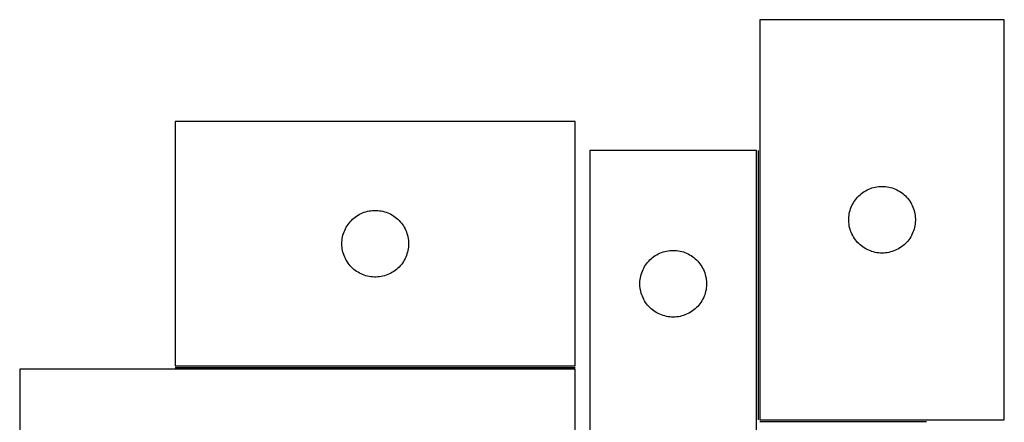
# Model space of a CAD drawing. Header units: millimetres. Extents: x 7 to 1493, y 7 to 489.
# Tile 6 of 6: x 1050 to 1493, y 307 to 488. Entities that reach past the tile are written whole.
import ezdxf

# ---------------------------------------------------------------- set-up
doc = ezdxf.new("R2010")
doc.units = ezdxf.units.MM
doc.layers.add('COMMON', color=5, linetype='CONTINUOUS', true_color=0x0000ff)
doc.layers.add('CUT', color=7, linetype='CONTINUOUS', true_color=0x000000)

msp = doc.modelspace()

# ---------------------------------------------------------------- linework, layer by layer
at = {"layer": 'COMMON'}
for p, q in [((1382.591934, 429.70925), (1382.591934, 308.498805)), ((1120.231222, 331.959251), (1300.231222, 331.959251)), ((1383.341935, 307.748804), (1458.341935, 307.748804))]:
    msp.add_line(p, q, dxfattribs=at)
at = {"layer": 'CUT'}
for p, q in [((1383.341935, 488.498805), (1383.341935, 308.498805)), ((1493.341935, 488.498805), (1383.341935, 488.498805)), ((1493.341935, 308.498805), (1493.341935, 488.498805)), ((1300.231222, 442.709252), (1120.231222, 442.709252)), ((1120.231222, 442.709252), (1120.231222, 332.709252)), ((1300.231222, 332.709252), (1300.231222, 442.709252)), ((1381.841934, 429.70925), (1306.841934, 429.70925)), ((1306.841934, 429.70925), (1306.841934, 229.70925)), ((1381.841934, 129.70925), (1381.841934, 429.70925)), ((1431.635528, 411.916112), (1432.335126, 412.243559)), ((1432.335126, 412.243559), (1433.050653, 412.534558)), ((1433.050653, 412.534558), (1433.780212, 412.788336)), ((1433.780212, 412.788336), (1434.521868, 413.004221)), ((1434.521868, 413.004221), (1435.273654, 413.181641)), ((1435.273654, 413.181641), (1436.033576, 413.320124)), ((1436.033576, 413.320124), (1436.79962, 413.419304)), ((1436.79962, 413.419304), (1437.569753, 413.478917)), ((1437.569753, 413.478917), (1438.341935, 413.498805)), ((1438.341935, 413.498805), (1439.114116, 413.478917)), ((1439.114116, 413.478917), (1439.88425, 413.419304)), ((1439.88425, 413.419304), (1440.650293, 413.320124)), ((1440.650293, 413.320124), (1441.410216, 413.181641)), ((1441.410216, 413.181641), (1442.162002, 413.004221)), ((1442.162002, 413.004221), (1442.903657, 412.788336)), ((1442.903657, 412.788336), (1443.633216, 412.534558)), ((1443.633216, 412.534558), (1444.348743, 412.243559)), ((1444.348743, 412.243559), (1445.048342, 411.916112)), ((1426.344346, 407.50202), (1426.823728, 408.107703)), ((1426.823728, 408.107703), (1427.333654, 408.687905)), ((1427.333654, 408.687905), (1427.872772, 409.241088)), ((1427.872772, 409.241088), (1428.439653, 409.765784)), ((1428.439653, 409.765784), (1429.032793, 410.260603)), ((1429.032793, 410.260603), (1429.650618, 410.72423)), ((1429.650618, 410.72423), (1430.291492, 411.155439)), ((1430.291492, 411.155439), (1430.953714, 411.553084)), ((1430.953714, 411.553084), (1431.635528, 411.916112)), ((1445.048342, 411.916112), (1445.730156, 411.553084)), ((1445.730156, 411.553084), (1446.392378, 411.155439)), ((1446.392378, 411.155439), (1447.033251, 410.72423)), ((1447.033251, 410.72423), (1447.651077, 410.260603)), ((1447.651077, 410.260603), (1448.244217, 409.765784)), ((1448.244217, 409.765784), (1448.811097, 409.241088)), ((1448.811097, 409.241088), (1449.350215, 408.687905)), ((1449.350215, 408.687905), (1449.860141, 408.107703)), ((1449.860141, 408.107703), (1450.339523, 407.50202)), ((1423.939687, 402.69109), (1424.174596, 403.426941)), ((1424.174596, 403.426941), (1424.447075, 404.149724)), ((1424.447075, 404.149724), (1424.756401, 404.857521)), ((1424.756401, 404.857521), (1425.101753, 405.548457)), ((1425.101753, 405.548457), (1425.482215, 406.220697)), ((1425.482215, 406.220697), (1425.89678, 406.872461)), ((1425.89678, 406.872461), (1426.344346, 407.50202)), ((1450.339523, 407.50202), (1450.78709, 406.872461)), ((1450.78709, 406.872461), (1451.201654, 406.220697)), ((1451.201654, 406.220697), (1451.582117, 405.548457)), ((1451.582117, 405.548457), (1451.927469, 404.857521)), ((1451.927469, 404.857521), (1452.236794, 404.149724)), ((1452.236794, 404.149724), (1452.509273, 403.426941)), ((1452.509273, 403.426941), (1452.744183, 402.69109)), ((1200.042122, 398.717533), (1200.622324, 399.227459)), ((1200.622324, 399.227459), (1201.228008, 399.706841)), ((1201.228008, 399.706841), (1201.857566, 400.154408)), ((1201.857566, 400.154408), (1202.50933, 400.568972)), ((1202.50933, 400.568972), (1203.181571, 400.949434)), ((1203.181571, 400.949434), (1203.872506, 401.294786)), ((1203.872506, 401.294786), (1204.580304, 401.604112)), ((1204.580304, 401.604112), (1205.303086, 401.876591)), ((1205.303086, 401.876591), (1206.038937, 402.1115)), ((1206.038937, 402.1115), (1206.785906, 402.308218)), ((1206.785906, 402.308218), (1207.542011, 402.466222)), ((1207.542011, 402.466222), (1208.305247, 402.585092)), ((1208.305247, 402.585092), (1209.07359, 402.664515)), ((1209.07359, 402.664515), (1209.845003, 402.704279)), ((1209.845003, 402.704279), (1210.617441, 402.704279)), ((1210.617441, 402.704279), (1211.388854, 402.664515)), ((1211.388854, 402.664515), (1212.157197, 402.585092)), ((1212.157197, 402.585092), (1212.920433, 402.466222)), ((1212.920433, 402.466222), (1213.676538, 402.308218)), ((1213.676538, 402.308218), (1214.423507, 402.1115)), ((1214.423507, 402.1115), (1215.159358, 401.876591)), ((1215.159358, 401.876591), (1215.88214, 401.604112)), ((1215.88214, 401.604112), (1216.589938, 401.294786)), ((1216.589938, 401.294786), (1217.280873, 400.949434)), ((1217.280873, 400.949434), (1217.953114, 400.568972)), ((1217.953114, 400.568972), (1218.604878, 400.154408)), ((1218.604878, 400.154408), (1219.234436, 399.706841)), ((1219.234436, 399.706841), (1219.84012, 399.227459)), ((1219.84012, 399.227459), (1220.420322, 398.717533)), ((1423.346908, 398.885024), (1423.386672, 399.656437)), ((1423.346908, 398.112587), (1423.346908, 398.885024)), ((1423.386672, 399.656437), (1423.466095, 400.424781)), ((1423.466095, 400.424781), (1423.584966, 401.188017)), ((1423.584966, 401.188017), (1423.742969, 401.944122)), ((1423.742969, 401.944122), (1423.939687, 402.69109)), ((1452.744183, 402.69109), (1452.9409, 401.944122)), ((1452.9409, 401.944122), (1453.098904, 401.188017)), ((1453.098904, 401.188017), (1453.217775, 400.424781)), ((1453.217775, 400.424781), (1453.297198, 399.656437)), ((1453.297198, 399.656437), (1453.336962, 398.885024)), ((1453.336962, 398.885024), (1453.336962, 398.112587)), ((1196.486468, 393.716061), (1196.813916, 394.415659)), ((1196.813916, 394.415659), (1197.176943, 395.097473)), ((1197.176943, 395.097473), (1197.574589, 395.759695)), ((1197.574589, 395.759695), (1198.005797, 396.400569)), ((1198.005797, 396.400569), (1198.469425, 397.018395)), ((1198.469425, 397.018395), (1198.964243, 397.611534)), ((1198.964243, 397.611534), (1199.488939, 398.178415)), ((1199.488939, 398.178415), (1200.042122, 398.717533)), ((1220.420322, 398.717533), (1220.973505, 398.178415)), ((1220.973505, 398.178415), (1221.498201, 397.611534)), ((1221.498201, 397.611534), (1221.993019, 397.018395)), ((1221.993019, 397.018395), (1222.456647, 396.400569)), ((1222.456647, 396.400569), (1222.887855, 395.759695)), ((1222.887855, 395.759695), (1223.285501, 395.097473)), ((1223.285501, 395.097473), (1223.648528, 394.415659)), ((1223.648528, 394.415659), (1223.975976, 393.716061)), ((1423.386672, 397.341173), (1423.346908, 398.112587)), ((1423.466095, 396.57283), (1423.386672, 397.341173)), ((1423.584966, 395.809594), (1423.466095, 396.57283)), ((1423.742969, 395.053489), (1423.584966, 395.809594)), ((1423.939687, 394.306521), (1423.742969, 395.053489)), ((1452.9409, 395.053489), (1452.744183, 394.306521)), ((1453.098904, 395.809594), (1452.9409, 395.053489)), ((1453.217775, 396.57283), (1453.098904, 395.809594)), ((1453.297198, 397.341173), (1453.217775, 396.57283)), ((1453.336962, 398.112587), (1453.297198, 397.341173)), ((1195.310724, 389.251567), (1195.409904, 390.017611)), ((1195.409904, 390.017611), (1195.548387, 390.777533)), ((1195.548387, 390.777533), (1195.725806, 391.529319)), ((1195.725806, 391.529319), (1195.941691, 392.270975)), ((1195.941691, 392.270975), (1196.19547, 393.000534)), ((1196.19547, 393.000534), (1196.486468, 393.716061)), ((1223.975976, 393.716061), (1224.266974, 393.000534)), ((1224.266974, 393.000534), (1224.520753, 392.270975)), ((1224.520753, 392.270975), (1224.736638, 391.529319)), ((1224.736638, 391.529319), (1224.914057, 390.777533)), ((1224.914057, 390.777533), (1225.05254, 390.017611)), ((1225.05254, 390.017611), (1225.15172, 389.251567)), ((1424.174596, 393.57067), (1423.939687, 394.306521)), ((1424.447075, 392.847887), (1424.174596, 393.57067)), ((1424.756401, 392.14009), (1424.447075, 392.847887)), ((1425.101753, 391.449154), (1424.756401, 392.14009)), ((1425.482215, 390.776913), (1425.101753, 391.449154)), ((1425.89678, 390.12515), (1425.482215, 390.776913)), ((1426.344346, 389.495591), (1425.89678, 390.12515)), ((1450.78709, 390.12515), (1450.339523, 389.495591)), ((1451.201654, 390.776913), (1450.78709, 390.12515)), ((1451.582117, 391.449154), (1451.201654, 390.776913)), ((1451.927469, 392.14009), (1451.582117, 391.449154)), ((1452.236794, 392.847887), (1451.927469, 392.14009)), ((1452.509273, 393.57067), (1452.236794, 392.847887)), ((1452.744183, 394.306521), (1452.509273, 393.57067)), ((1195.231222, 387.709252), (1195.251111, 388.481434)), ((1195.251111, 386.937071), (1195.231222, 387.709252)), ((1195.251111, 388.481434), (1195.310724, 389.251567)), ((1195.310724, 386.166937), (1195.251111, 386.937071)), ((1195.409904, 385.400894), (1195.310724, 386.166937)), ((1225.15172, 386.166937), (1225.05254, 385.400894)), ((1225.15172, 389.251567), (1225.211333, 388.481434)), ((1225.211333, 386.937071), (1225.15172, 386.166937)), ((1225.211333, 388.481434), (1225.231222, 387.709252)), ((1225.231222, 387.709252), (1225.211333, 386.937071)), ((1426.823728, 388.889908), (1426.344346, 389.495591)), ((1427.333654, 388.309705), (1426.823728, 388.889908)), ((1427.872772, 387.756523), (1427.333654, 388.309705)), ((1428.439653, 387.231826), (1427.872772, 387.756523)), ((1429.032793, 386.737008), (1428.439653, 387.231826)), ((1429.650618, 386.27338), (1429.032793, 386.737008)), ((1430.291492, 385.842172), (1429.650618, 386.27338)), ((1430.953714, 385.444527), (1430.291492, 385.842172)), ((1446.392378, 385.842172), (1445.730156, 385.444527)), ((1447.033251, 386.27338), (1446.392378, 385.842172)), ((1447.651077, 386.737008), (1447.033251, 386.27338)), ((1448.244217, 387.231826), (1447.651077, 386.737008)), ((1448.811097, 387.756523), (1448.244217, 387.231826)), ((1449.350215, 388.309705), (1448.811097, 387.756523)), ((1449.860141, 388.889908), (1449.350215, 388.309705)), ((1450.339523, 389.495591), (1449.860141, 388.889908)), ((1195.548387, 384.640971), (1195.409904, 385.400894)), ((1195.725806, 383.889186), (1195.548387, 384.640971)), ((1195.941691, 383.14753), (1195.725806, 383.889186)), ((1196.19547, 382.417971), (1195.941691, 383.14753)), ((1196.486468, 381.702444), (1196.19547, 382.417971)), ((1196.813916, 381.002845), (1196.486468, 381.702444)), ((1223.975976, 381.702444), (1223.648528, 381.002845)), ((1224.266974, 382.417971), (1223.975976, 381.702444)), ((1224.520753, 383.14753), (1224.266974, 382.417971)), ((1224.736638, 383.889186), (1224.520753, 383.14753)), ((1224.914057, 384.640971), (1224.736638, 383.889186)), ((1225.05254, 385.400894), (1224.914057, 384.640971)), ((1334.439652, 380.976229), (1335.032792, 381.471047)), ((1335.032792, 381.471047), (1335.650617, 381.934675)), ((1335.650617, 381.934675), (1336.291491, 382.365884)), ((1336.291491, 382.365884), (1336.953713, 382.763529)), ((1336.953713, 382.763529), (1337.635527, 383.126557)), ((1337.635527, 383.126557), (1338.335125, 383.454004)), ((1338.335125, 383.454004), (1339.050652, 383.745003)), ((1339.050652, 383.745003), (1339.780211, 383.998781)), ((1339.780211, 383.998781), (1340.521867, 384.214666)), ((1340.521867, 384.214666), (1341.273653, 384.392086)), ((1341.273653, 384.392086), (1342.033575, 384.530569)), ((1342.033575, 384.530569), (1342.799619, 384.629749)), ((1342.799619, 384.629749), (1343.569752, 384.689362)), ((1343.569752, 384.689362), (1344.341934, 384.70925)), ((1344.341934, 384.70925), (1345.114115, 384.689362)), ((1345.114115, 384.689362), (1345.884249, 384.629749)), ((1345.884249, 384.629749), (1346.650292, 384.530569)), ((1346.650292, 384.530569), (1347.410215, 384.392086)), ((1347.410215, 384.392086), (1348.162001, 384.214666)), ((1348.162001, 384.214666), (1348.903656, 383.998781)), ((1348.903656, 383.998781), (1349.633215, 383.745003)), ((1349.633215, 383.745003), (1350.348742, 383.454004)), ((1350.348742, 383.454004), (1351.048341, 383.126557)), ((1351.048341, 383.126557), (1351.730155, 382.763529)), ((1351.730155, 382.763529), (1352.392377, 382.365884)), ((1352.392377, 382.365884), (1353.03325, 381.934675)), ((1353.03325, 381.934675), (1353.651076, 381.471047)), ((1353.651076, 381.471047), (1354.244216, 380.976229)), ((1431.635528, 385.081499), (1430.953714, 385.444527)), ((1432.335126, 384.754052), (1431.635528, 385.081499)), ((1433.050653, 384.463053), (1432.335126, 384.754052)), ((1433.780212, 384.209275), (1433.050653, 384.463053)), ((1434.521868, 383.99339), (1433.780212, 384.209275)), ((1435.273654, 383.81597), (1434.521868, 383.99339)), ((1436.033576, 383.677487), (1435.273654, 383.81597)), ((1436.79962, 383.578307), (1436.033576, 383.677487)), ((1437.569753, 383.518694), (1436.79962, 383.578307)), ((1438.341935, 383.498805), (1437.569753, 383.518694)), ((1439.114116, 383.518694), (1438.341935, 383.498805)), ((1439.88425, 383.578307), (1439.114116, 383.518694)), ((1440.650293, 383.677487), (1439.88425, 383.578307)), ((1441.410216, 383.81597), (1440.650293, 383.677487)), ((1442.162002, 383.99339), (1441.410216, 383.81597)), ((1442.903657, 384.209275), (1442.162002, 383.99339)), ((1443.633216, 384.463053), (1442.903657, 384.209275)), ((1444.348743, 384.754052), (1443.633216, 384.463053)), ((1445.048342, 385.081499), (1444.348743, 384.754052)), ((1445.730156, 385.444527), (1445.048342, 385.081499)), ((1197.176943, 380.321031), (1196.813916, 381.002845)), ((1197.574589, 379.658809), (1197.176943, 380.321031)), ((1198.005797, 379.017936), (1197.574589, 379.658809)), ((1198.469425, 378.40011), (1198.005797, 379.017936)), ((1198.964243, 377.806971), (1198.469425, 378.40011)), ((1199.488939, 377.24009), (1198.964243, 377.806971)), ((1200.042122, 376.700972), (1199.488939, 377.24009)), ((1200.622324, 376.191046), (1200.042122, 376.700972)), ((1220.420322, 376.700972), (1219.84012, 376.191046)), ((1220.973505, 377.24009), (1220.420322, 376.700972)), ((1221.498201, 377.806971), (1220.973505, 377.24009)), ((1221.993019, 378.40011), (1221.498201, 377.806971)), ((1222.456647, 379.017936), (1221.993019, 378.40011)), ((1222.887855, 379.658809), (1222.456647, 379.017936)), ((1223.285501, 380.321031), (1222.887855, 379.658809)), ((1223.648528, 381.002845), (1223.285501, 380.321031)), ((1330.7564, 376.067966), (1331.101752, 376.758902)), ((1331.101752, 376.758902), (1331.482214, 377.431142)), ((1331.482214, 377.431142), (1331.896779, 378.082906)), ((1331.896779, 378.082906), (1332.344345, 378.712465)), ((1332.344345, 378.712465), (1332.823727, 379.318148)), ((1332.823727, 379.318148), (1333.333653, 379.89835)), ((1333.333653, 379.89835), (1333.872771, 380.451533)), ((1333.872771, 380.451533), (1334.439652, 380.976229)), ((1354.244216, 380.976229), (1354.811096, 380.451533)), ((1354.811096, 380.451533), (1355.350214, 379.89835)), ((1355.350214, 379.89835), (1355.86014, 379.318148)), ((1355.86014, 379.318148), (1356.339522, 378.712465)), ((1356.339522, 378.712465), (1356.787089, 378.082906)), ((1356.787089, 378.082906), (1357.201653, 377.431142)), ((1357.201653, 377.431142), (1357.582116, 376.758902)), ((1357.582116, 376.758902), (1357.927468, 376.067966)), ((1201.228008, 375.711664), (1200.622324, 376.191046)), ((1201.857566, 375.264097), (1201.228008, 375.711664)), ((1202.50933, 374.849533), (1201.857566, 375.264097)), ((1203.181571, 374.46907), (1202.50933, 374.849533)), ((1203.872506, 374.123718), (1203.181571, 374.46907)), ((1204.580304, 373.814393), (1203.872506, 374.123718)), ((1205.303086, 373.541914), (1204.580304, 373.814393)), ((1206.038937, 373.307004), (1205.303086, 373.541914)), ((1206.785906, 373.110287), (1206.038937, 373.307004)), ((1207.542011, 372.952283), (1206.785906, 373.110287)), ((1208.305247, 372.833412), (1207.542011, 372.952283)), ((1209.07359, 372.753989), (1208.305247, 372.833412)), ((1209.845003, 372.714225), (1209.07359, 372.753989)), ((1210.617441, 372.714225), (1209.845003, 372.714225)), ((1211.388854, 372.753989), (1210.617441, 372.714225)), ((1212.157197, 372.833412), (1211.388854, 372.753989)), ((1212.920433, 372.952283), (1212.157197, 372.833412)), ((1213.676538, 373.110287), (1212.920433, 372.952283)), ((1214.423507, 373.307004), (1213.676538, 373.110287)), ((1215.159358, 373.541914), (1214.423507, 373.307004)), ((1215.88214, 373.814393), (1215.159358, 373.541914)), ((1216.589938, 374.123718), (1215.88214, 373.814393)), ((1217.280873, 374.46907), (1216.589938, 374.123718)), ((1217.953114, 374.849533), (1217.280873, 374.46907)), ((1218.604878, 375.264097), (1217.953114, 374.849533)), ((1219.234436, 375.711664), (1218.604878, 375.264097)), ((1219.84012, 376.191046), (1219.234436, 375.711664)), ((1329.466094, 371.635226), (1329.584965, 372.398462)), ((1329.584965, 372.398462), (1329.742968, 373.154567)), ((1329.742968, 373.154567), (1329.939686, 373.901535)), ((1329.939686, 373.901535), (1330.174595, 374.637386)), ((1330.174595, 374.637386), (1330.447074, 375.360169)), ((1330.447074, 375.360169), (1330.7564, 376.067966)), ((1357.927468, 376.067966), (1358.236793, 375.360169)), ((1358.236793, 375.360169), (1358.509272, 374.637386)), ((1358.509272, 374.637386), (1358.744182, 373.901535)), ((1358.744182, 373.901535), (1358.940899, 373.154567)), ((1358.940899, 373.154567), (1359.098903, 372.398462)), ((1359.098903, 372.398462), (1359.217774, 371.635226)), ((1329.346907, 370.095469), (1329.386671, 370.866882)), ((1329.346907, 369.323032), (1329.346907, 370.095469)), ((1329.386671, 368.551618), (1329.346907, 369.323032)), ((1329.386671, 370.866882), (1329.466094, 371.635226)), ((1329.466094, 367.783275), (1329.386671, 368.551618)), ((1329.584965, 367.020039), (1329.466094, 367.783275)), ((1359.217774, 367.783275), (1359.098903, 367.020039)), ((1359.217774, 371.635226), (1359.297197, 370.866882)), ((1359.297197, 368.551618), (1359.217774, 367.783275)), ((1359.297197, 370.866882), (1359.336961, 370.095469)), ((1359.336961, 369.323032), (1359.297197, 368.551618)), ((1359.336961, 370.095469), (1359.336961, 369.323032)), ((1329.742968, 366.263934), (1329.584965, 367.020039)), ((1329.939686, 365.516966), (1329.742968, 366.263934)), ((1330.174595, 364.781115), (1329.939686, 365.516966)), ((1330.447074, 364.058332), (1330.174595, 364.781115)), ((1330.7564, 363.350535), (1330.447074, 364.058332)), ((1358.236793, 364.058332), (1357.927468, 363.350535)), ((1358.509272, 364.781115), (1358.236793, 364.058332)), ((1358.744182, 365.516966), (1358.509272, 364.781115)), ((1358.940899, 366.263934), (1358.744182, 365.516966)), ((1359.098903, 367.020039), (1358.940899, 366.263934)), ((1331.101752, 362.659599), (1330.7564, 363.350535)), ((1331.482214, 361.987358), (1331.101752, 362.659599)), ((1331.896779, 361.335595), (1331.482214, 361.987358)), ((1332.344345, 360.706036), (1331.896779, 361.335595)), ((1332.823727, 360.100353), (1332.344345, 360.706036)), ((1333.333653, 359.52015), (1332.823727, 360.100353)), ((1333.872771, 358.966968), (1333.333653, 359.52015)), ((1334.439652, 358.442271), (1333.872771, 358.966968)), ((1354.811096, 358.966968), (1354.244216, 358.442271)), ((1355.350214, 359.52015), (1354.811096, 358.966968)), ((1355.86014, 360.100353), (1355.350214, 359.52015)), ((1356.339522, 360.706036), (1355.86014, 360.100353)), ((1356.787089, 361.335595), (1356.339522, 360.706036)), ((1357.201653, 361.987358), (1356.787089, 361.335595)), ((1357.582116, 362.659599), (1357.201653, 361.987358)), ((1357.927468, 363.350535), (1357.582116, 362.659599)), ((1335.032792, 357.947453), (1334.439652, 358.442271)), ((1335.650617, 357.483825), (1335.032792, 357.947453)), ((1336.291491, 357.052617), (1335.650617, 357.483825)), ((1336.953713, 356.654972), (1336.291491, 357.052617)), ((1337.635527, 356.291944), (1336.953713, 356.654972)), ((1338.335125, 355.964497), (1337.635527, 356.291944)), ((1339.050652, 355.673498), (1338.335125, 355.964497)), ((1339.780211, 355.41972), (1339.050652, 355.673498)), ((1340.521867, 355.203835), (1339.780211, 355.41972)), ((1341.273653, 355.026415), (1340.521867, 355.203835)), ((1342.033575, 354.887932), (1341.273653, 355.026415)), ((1342.799619, 354.788752), (1342.033575, 354.887932)), ((1343.569752, 354.729139), (1342.799619, 354.788752)), ((1344.341934, 354.70925), (1343.569752, 354.729139)), ((1345.114115, 354.729139), (1344.341934, 354.70925)), ((1345.884249, 354.788752), (1345.114115, 354.729139)), ((1346.650292, 354.887932), (1345.884249, 354.788752)), ((1347.410215, 355.026415), (1346.650292, 354.887932)), ((1348.162001, 355.203835), (1347.410215, 355.026415)), ((1348.903656, 355.41972), (1348.162001, 355.203835)), ((1349.633215, 355.673498), (1348.903656, 355.41972)), ((1350.348742, 355.964497), (1349.633215, 355.673498)), ((1351.048341, 356.291944), (1350.348742, 355.964497)), ((1351.730155, 356.654972), (1351.048341, 356.291944)), ((1352.392377, 357.052617), (1351.730155, 356.654972)), ((1353.03325, 357.483825), (1352.392377, 357.052617)), ((1353.651076, 357.947453), (1353.03325, 357.483825)), ((1354.244216, 358.442271), (1353.651076, 357.947453)), ((1120.231222, 332.709252), (1300.231222, 332.709252)), ((1050.231222, 331.209251), (1050.231222, 31.209251)), ((1300.231222, 331.209251), (1050.231222, 331.209251)), ((1300.231222, 231.209251), (1300.231222, 331.209251)), ((1383.341935, 308.498805), (1493.341935, 308.498805))]:
    msp.add_line(p, q, dxfattribs=at)

doc.saveas('drawing.dxf')
